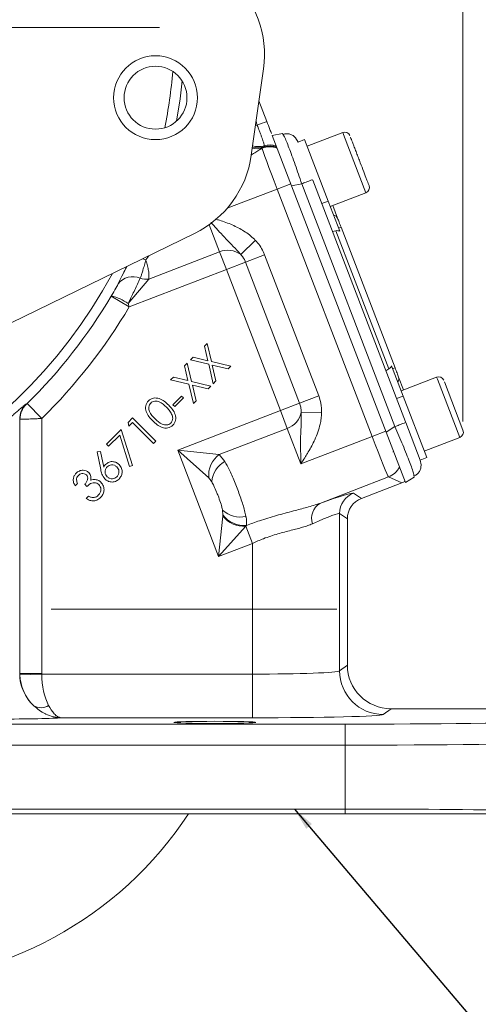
# Model space of a CAD drawing. Header units: inches. Extents: x 0.3 to 33.9, y 0.2 to 21.6.
# Tile 4 of 25: x 9.2 to 11.8, y 4.9 to 10.5. Entities that reach past the tile are written whole.
import ezdxf

# ---------------------------------------------------------------- set-up
doc = ezdxf.new("R2010")
doc.units = ezdxf.units.IN
doc.header["$MEASUREMENT"] = 0
doc.layers.add('SLD-0', color=7, linetype='Continuous', lineweight=15)
doc.styles.add('SLDTEXTSTYLE0', font='TXT', dxfattribs={"width": 0.75})
doc.dimstyles.new('SLDDIMSTYLE0', dxfattribs={"dimtxt": 0.25, "dimasz": 0.13, "dimexe": 0, "dimexo": 0.0625, "dimgap": 0.0625, "dimtad": 0, "dimtih": 1, "dimtoh": 1, "dimrnd": 1e-09, "dimzin": 12, "dimdsep": 46, "dimtxsty": 'SLDTEXTSTYLE0', "dimsah": 1, "dimcen": 0.09, "dimadec": 0, "dimazin": 3, "dimtfac": 1, "dimtofl": 0, "dimtmove": 0, "dimatfit": 3, "dimfxl": 1, "dimfrac": 2, "dimtolj": 1, "dimtzin": 12, "dimarcsym": 0})
doc.dimstyles.new('SLDDIMSTYLE1', dxfattribs={"dimtxt": 0.25, "dimasz": 0.13, "dimexe": 0, "dimexo": 0.0625, "dimgap": 0.0625, "dimtad": 0, "dimtih": 1, "dimtoh": 1, "dimrnd": 1e-09, "dimzin": 12, "dimdsep": 46, "dimtxsty": 'SLDTEXTSTYLE0', "dimsah": 1, "dimcen": 0.09, "dimadec": 0, "dimazin": 3, "dimtfac": 1, "dimtmove": 0, "dimatfit": 0, "dimfxl": 1, "dimfrac": 2, "dimtolj": 1, "dimtzin": 12, "dimarcsym": 0})
doc.dimstyles.new('SLDDIMSTYLE2', dxfattribs={"dimtxt": 0, "dimasz": 0.13, "dimexe": 0, "dimexo": 0.0625, "dimgap": 0, "dimtad": 0, "dimtih": 1, "dimtoh": 1, "dimdec": 0, "dimrnd": 1e-09, "dimzin": 0, "dimdsep": 46, "dimtxsty": 'Standard', "dimsah": 1, "dimcen": 0.09, "dimadec": 0, "dimazin": 0, "dimtfac": 0.13, "dimtdec": 0, "dimtofl": 0, "dimtmove": 0, "dimatfit": 3, "dimfxl": 1, "dimfrac": 2, "dimtolj": 1, "dimtzin": 0, "dimarcsym": 0})

# ---------------------------------------------------------------- blocks, each defined once
blk = doc.blocks.new('_D_1')
at = {"layer": 'SLD-0'}
for p, q in [((11.7038, 8.1972), (11.7038, 15.7038)), ((13.0687, 6.4833), (13.0687, 15.7038)), ((11.9072, 15.6156), (11.8564, 15.6156)), ((11.8564, 15.6156), (11.8564, 15.2188)), ((12.8654, 15.6156), (12.9161, 15.6156)), ((12.9161, 15.6156), (12.9161, 15.2188)), ((11.7038, 15.5788), (11.4538, 15.5788)), ((13.0687, 15.5788), (13.3187, 15.5788)), ((11.8564, 15.2188), (11.9072, 15.2188)), ((12.9161, 15.2188), (12.8654, 15.2188))]:
    blk.add_line(p, q, dxfattribs=at)
for points in [[(11.7038, 15.5788), (11.5738, 15.5988), (11.5738, 15.5588)], [(13.0687, 15.5788), (13.1987, 15.5588), (13.1987, 15.5988)]]:
    blk.add_solid(points, dxfattribs=at)
at = {"layer": 'SLD-0', "char_height": 0.25, "attachment_point": 1, "style": 'SLDTEXTSTYLE0'}
for s, insert in [('1.36', (11.9614, 15.9887, -2.3339)), ('34.67', (11.9706, 15.541, -2.3339))]:
    blk.add_mtext(s, dxfattribs=dict(at, insert=insert))
blk = doc.blocks.new('_D_2')
at = {"layer": 'SLD-0'}
for p, q in [((8.347, 9.807), (8.347, 15.7038)), ((11.7038, 8.1972), (11.7038, 15.7038)), ((9.5463, 15.6156), (9.4956, 15.6156)), ((9.4956, 15.6156), (9.4956, 15.2188)), ((10.5045, 15.6156), (10.5553, 15.6156)), ((10.5553, 15.6156), (10.5553, 15.2188)), ((8.347, 15.5788), (9.4067, 15.5788)), ((11.7038, 15.5788), (10.6441, 15.5788)), ((9.4956, 15.2188), (9.5463, 15.2188)), ((10.5553, 15.2188), (10.5045, 15.2188))]:
    blk.add_line(p, q, dxfattribs=at)
for points in [[(8.347, 15.5788), (8.477, 15.5588), (8.477, 15.5988)], [(11.7038, 15.5788), (11.5738, 15.5988), (11.5738, 15.5588)]]:
    blk.add_solid(points, dxfattribs=at)
at = {"layer": 'SLD-0', "char_height": 0.25, "attachment_point": 1, "style": 'SLDTEXTSTYLE0'}
for s, insert in [('3.36', (9.6006, 15.9887, -2.3339)), ('85.26', (9.6098, 15.541, -2.3339))]:
    blk.add_mtext(s, dxfattribs=dict(at, insert=insert))
blk = doc.blocks.new('SW_CENTERMARKSYMBOL_0')
at = {"layer": 'SLD-0', "color": 0}
blk.add_line((1, 0), (2.8701, 0), dxfattribs=at)
blk = doc.blocks.new('SW_CENTERMARKSYMBOL_1')
at = {"layer": 'SLD-0', "color": 0}
for p, q in [((0, 1), (0, 2.635)), ((0, 0), (0, 0.5)), ((-1, 0), (-2.635, 0)), ((0, 0), (-0.5, 0)), ((0, 0), (0, -0.5)), ((0, 0), (0.5, 0)), ((1, 0), (2.635, 0)), ((0, -1), (0, -2.635))]:
    blk.add_line(p, q, dxfattribs=at)

msp = doc.modelspace()

# ---------------------------------------------------------------- linework, layer by layer
at = {"color": 7, "linetype": 'Continuous', "lineweight": 15}
for p, q in [((10.4921, 9.7207), (10.5618, 10.2158)), ((10.5359, 10.0317), (10.5809, 9.9145)), ((10.6115, 9.8348), (10.6702, 9.8462)), ((10.7223, 9.5461), (10.6115, 9.8348)), ((10.6702, 9.8462), (10.6765, 9.8357)), ((10.7461, 9.8197), (10.7601, 9.7964)), ((10.7974, 9.8108), (10.7601, 9.7965)), ((10.7974, 9.8108), (10.9325, 9.4589)), ((11.0153, 9.8516), (10.8118, 9.7735)), ((10.5545, 9.7615), (10.5579, 9.7638)), ((10.5579, 9.7638), (10.564, 9.769)), ((10.6399, 9.5276), (10.7179, 9.5575)), ((11.1836, 8.1112), (10.6399, 9.5276)), ((10.7223, 9.5461), (10.781, 9.5575)), ((10.7223, 9.5461), (11.2633, 8.1368)), ((10.781, 9.5575), (11.3145, 8.1676)), ((10.8439, 9.5781), (11.3751, 8.1944)), ((10.9444, 9.4281), (11.1479, 9.5062)), ((10.9325, 9.4589), (10.8952, 9.4445)), ((10.9325, 9.4589), (10.9987, 9.2865)), ((10.9584, 9.4335), (10.986, 9.3614)), ((10.9923, 9.3032), (11.0063, 9.3086)), ((11.0063, 9.3086), (11.3154, 8.5034)), ((8.1501, 8.2907), (10.167, 9.2736)), ((10.9564, 9.2852), (10.9767, 9.2888)), ((10.9767, 9.2888), (11.2802, 8.4982)), ((10.4316, 9.1525), (10.5154, 9.2343)), ((9.905, 9.0125), (10.3104, 9.1682)), ((10.3494, 9.0667), (10.3104, 9.1682)), ((10.4589, 9.1087), (10.5685, 9.1508)), ((10.5685, 9.1508), (10.8784, 8.3434)), ((10.4589, 9.1087), (10.3494, 9.0667)), ((10.7688, 8.3014), (10.4589, 9.1087)), ((10.3494, 9.0667), (9.7938, 8.8534)), ((10.6593, 8.2593), (10.3494, 9.0667)), ((9.905, 9.0125), (9.7876, 8.8724)), ((9.6906, 8.9145), (9.6912, 8.9156)), ((9.6906, 8.9145), (9.7938, 8.8534)), ((9.7876, 8.8724), (9.7938, 8.8534)), ((10.2236, 8.6288), (10.239, 8.6441)), ((10.2434, 8.5448), (10.2236, 8.6288)), ((10.239, 8.6441), (10.2638, 8.5401)), ((10.1099, 8.5151), (10.1253, 8.5305)), ((10.1297, 8.4311), (10.1099, 8.5151)), ((10.1253, 8.5305), (10.1502, 8.4264)), ((10.1441, 8.5493), (10.1597, 8.5649)), ((10.2481, 8.5244), (10.1441, 8.5493)), ((10.1597, 8.5649), (10.2434, 8.5448)), ((10.2742, 8.4134), (10.2481, 8.5244)), ((10.2638, 8.5401), (10.3746, 8.5138)), ((10.359, 8.4982), (10.2687, 8.5194)), ((10.2687, 8.5194), (10.2898, 8.429)), ((10.3746, 8.5138), (10.359, 8.4982)), ((11.295, 8.5147), (11.3611, 8.3423)), ((11.2626, 8.4873), (11.2802, 8.4982)), ((11.3154, 8.5034), (11.3014, 8.498)), ((10.0305, 8.4356), (10.046, 8.4512)), ((10.1344, 8.4107), (10.0305, 8.4356)), ((10.046, 8.4512), (10.1297, 8.4311)), ((10.1606, 8.2998), (10.1344, 8.4107)), ((10.1502, 8.4264), (10.2609, 8.4001)), ((10.2454, 8.3846), (10.155, 8.4058)), ((10.155, 8.4058), (10.1761, 8.3153)), ((10.2609, 8.4001), (10.2454, 8.3846)), ((10.2898, 8.429), (10.2742, 8.4134)), ((11.3357, 8.4506), (11.3633, 8.3785)), ((11.5528, 8.4513), (11.3493, 8.3731)), ((11.5978, 8.4234), (11.7038, 8.1472)), ((10.0427, 8.2929), (10.0924, 8.3426)), ((10.0924, 8.3426), (10.1034, 8.3316)), ((10.7688, 8.3014), (10.8784, 8.3434)), ((11.3611, 8.3423), (11.3238, 8.328)), ((11.3611, 8.3423), (11.4962, 7.9904)), ((9.2024, 8.2958), (9.2037, 8.2952)), ((9.2085, 8.2996), (9.2925, 8.214)), ((10.0537, 8.2819), (10.0427, 8.2929)), ((10.1034, 8.3316), (10.0537, 8.2819)), ((10.1761, 8.3153), (10.1606, 8.2998)), ((10.7688, 8.3014), (10.6593, 8.2593)), ((10.0711, 8.0335), (10.6593, 8.2593)), ((10.6982, 8.1578), (10.6593, 8.2593)), ((10.7778, 8.2506), (10.8948, 8.2459)), ((9.1662, 8.21), (9.1662, 6.7531)), ((9.1676, 8.2094), (9.1662, 8.21)), ((9.1676, 6.7541), (9.1676, 8.2094)), ((9.2925, 8.214), (9.2925, 6.7541)), ((9.7869, 8.1921), (9.813, 8.2182)), ((9.7919, 8.1711), (9.7869, 8.1921)), ((9.8128, 8.192), (9.7919, 8.1711)), ((9.9328, 8.072), (9.8128, 8.192)), ((9.813, 8.2182), (9.946, 8.0852)), ((11.3763, 8.1913), (11.4589, 7.976)), ((9.6626, 8.0677), (9.7469, 8.1521)), ((9.7389, 8.1189), (9.6751, 8.0552)), ((9.7956, 7.9393), (9.7389, 8.1189)), ((9.7469, 8.1521), (9.8121, 7.9446)), ((10.6982, 8.1578), (10.309, 8.0084)), ((10.7762, 7.9548), (10.6982, 8.1578)), ((11.1836, 8.1112), (11.2616, 8.1411)), ((11.2633, 8.1368), (11.3145, 8.1676)), ((11.3741, 7.8482), (11.2633, 8.1368)), ((9.6751, 8.0552), (9.6626, 8.0677)), ((9.946, 8.0852), (9.9328, 8.072)), ((10.7762, 7.9548), (11.1836, 8.1112)), ((11.4819, 8.0277), (11.6854, 8.1058)), ((9.6105, 8.0224), (9.6286, 8.0261)), ((9.6304, 7.9218), (9.6105, 8.0224)), ((9.6286, 8.0261), (9.6471, 7.9358)), ((10.249, 7.8736), (10.0711, 8.0335)), ((10.3049, 7.4245), (10.0711, 8.0335)), ((10.0711, 8.0335), (10.309, 8.0084)), ((10.309, 8.0084), (10.3409, 7.9678)), ((11.3033, 8.0234), (11.3064, 8.0246)), ((11.4589, 7.976), (11.4962, 7.9904)), ((11.4589, 7.9761), (11.464, 7.9494)), ((9.8121, 7.9446), (9.7956, 7.9393)), ((9.4979, 7.8414), (9.4843, 7.8279)), ((9.5513, 7.8258), (9.5392, 7.838)), ((11.2772, 7.8795), (10.8838, 7.7285)), ((11.1222, 7.7565), (11.3538, 7.8454)), ((11.3538, 7.8454), (11.2772, 7.8795)), ((11.3741, 7.8482), (11.4254, 7.879)), ((11.4233, 7.8897), (11.4254, 7.879)), ((11.0779, 7.7869), (11.1222, 7.7565)), ((9.5465, 7.7569), (9.5595, 7.7699)), ((10.33, 7.6624), (10.3281, 7.6891)), ((10.9978, 7.6702), (10.9978, 6.7699)), ((11.042, 7.6398), (10.9978, 7.6702)), ((10.3049, 7.4245), (10.3293, 7.6555)), ((10.3293, 7.6555), (10.33, 7.6624)), ((11.042, 6.8031), (11.042, 7.6398)), ((10.4602, 7.5972), (10.3049, 7.4245)), ((10.4649, 7.6024), (10.4602, 7.5972)), ((10.4602, 7.5972), (10.4981, 7.4986)), ((10.4981, 7.4986), (10.3049, 7.4245)), ((10.4981, 6.751), (10.4981, 7.4986)), ((10.9978, 6.7699), (11.042, 6.8031)), ((9.1662, 6.7531), (9.1676, 6.7541)), ((9.1676, 6.7541), (9.2925, 6.7541)), ((9.2926, 6.751), (9.1677, 6.7478)), ((9.2926, 6.751), (10.4981, 6.751)), ((10.4981, 6.751), (10.4981, 6.501)), ((11.292, 6.5532), (11.2476, 6.52)), ((11.292, 6.5532), (12.9487, 6.5532)), ((10.4981, 6.501), (9.4041, 6.501)), ((5.6753, 6.4647), (11.0287, 6.4647)), ((11.0287, 6.3447), (11.0287, 6.4647)), ((11.0287, 6.3447), (5.6753, 6.3447)), ((11.0287, 5.9785), (11.0287, 6.3447)), ((5.6753, 5.9785), (11.0287, 5.9785)), ((11.0287, 5.952), (11.0287, 5.9785)), ((11.0287, 5.952), (5.6753, 5.952))]:
    msp.add_line(p, q, dxfattribs=at)
at = {"color": 8, "linetype": 'Continuous', "lineweight": 15}
for p, q in [((10.516, 9.8905), (10.5262, 9.8935)), ((11.0197, 9.8402), (11.0153, 9.8516)), ((11.1479, 9.5062), (11.0197, 9.8402)), ((10.6399, 9.5276), (10.3548, 9.4181)), ((10.3104, 9.1682), (10.2508, 9.3234)), ((9.905, 9.1459), (9.8881, 9.1225)), ((11.5572, 8.4398), (11.5528, 8.4513)), ((11.6854, 8.1058), (11.5572, 8.4398))]:
    msp.add_line(p, q, dxfattribs=at)
at = {"color": 8, "linetype": 'Continuous', "lineweight": 15, "flags": 128}
for points in [[(10.0638, 9.9161), (10.084, 10.0437), (10.0962, 10.1464)], [(9.8693, 9.1285), (9.872, 9.1277), (9.8881, 9.1225)]]:
    msp.add_lwpolyline(points, dxfattribs=at)
at = {"color": 7, "linetype": 'Continuous', "lineweight": 15}
for radius in [0.24, 0.18]:
    msp.add_circle((9.9439, 10.0504), radius, dxfattribs=at)
for centre, radius, start, end in [((9.9788, 10.298), 0.5888, 351.9789, 47.9774), ((1.1178, 34.3859), 26.2373, 291.01358, 291.14151), ((11.0268, 9.8218), 0.032, 21, 111), ((10.5973, 9.6489), 0.1205, 69.4844, 110.8186), ((10.5973, 9.6503), 0.1201, 69.6509, 109.1429), ((10.5984, 9.654), 0.1201, 71.1323, 106.6575), ((10.6011, 9.6601), 0.1201, 73.9766, 106.5561), ((9.909, 9.8029), 0.5888, 295.9805, 351.9789), ((11.1364, 9.5361), 0.032, 291, 21), ((10.9611, 9.35), 0.0274, 24.5917, 84.2084), ((10.3574, 9.0548), 0.1227, 52.7651, 112.5007), ((9.8136, 8.9209), 0.1053, 66.3812, 143.1577), ((9.8913, 9.1277), 0.116, 252.1577, 276.7772), ((7.097, 10.4516), 3.0148, 314.4564, 329.3474), ((9.6258, 8.6407), 0.2826, 55.0682, 76.6024), ((7.097, 10.4516), 3.1348, 314.4564, 329.3474), ((11.3095, 8.4424), 0.0274, 317.7916, 17.4083), ((11.5643, 8.4214), 0.032, 21, 111), ((9.2863, 8.2099), 0.1201, 134.3516, 179.9696), ((9.2877, 8.2093), 0.1201, 134.362, 179.9696), ((10.6573, 8.2735), 0.1227, 289.4993, 349.2349), ((11.674, 8.1357), 0.032, 291, 21), ((10.3946, 7.8895), 0.1465, 125.7516, 186.2484), ((10.4133, 7.8381), 0.1486, 119.1568, 174.4776), ((11.234, 7.9915), 0.1201, 291.0772, 332.4058), ((11.1229, 7.6701), 0.1251, 111.0522, 179.9478), ((10.9396, 7.6431), 0.102, 123.1526, 197.8184), ((10.4284, 7.7987), 0.1486, 227.5224, 282.8432), ((10.4498, 7.7498), 0.153, 218.0725, 273.9275), ((10.449, 7.748), 0.1465, 215.7486, 276.2473), ((11.2479, 6.7701), 0.2501, 180.0536, 269.9311), ((9.4164, 6.7534), 0.2502, 180.0576, 227.1838), ((9.4176, 6.7542), 0.25, 180.0262, 181.4738), ((9.2871, 6.6389), 0.0801, 239.4755, 303.4207), ((8.347, 7.122), 2.135, 213.2306, 326.7694)]:
    msp.add_arc(centre, radius, start, end, dxfattribs=at)
at = {"color": 8, "linetype": 'Continuous', "lineweight": 15}
for centre, radius, start, end in [((7.097, 10.4516), 2.9561, 348.8201, 355.1378), ((7.097, 10.4516), 2.9561, 192.3852, 331.5727), ((10.5233, 9.8691), 0.1107, 256.6666, 288.1824), ((10.5296, 9.8841), 0.1201, 255.0956, 286.6505), ((10.5327, 9.8903), 0.1201, 254.0417, 286.5483)]:
    msp.add_arc(centre, radius, start, end, dxfattribs=at)
msp.add_ellipse((10.5915, 9.6851), major_axis=(-0.8719, 2.6055), ratio=0.001529, start_param=4.791942, end_param=4.799878, dxfattribs=at)
at = {"color": 7, "linetype": 'Continuous', "lineweight": 15}
for centre, major_axis, ratio, start_param, end_param in [((10.6441, 9.5292), (-0.0896, 0.2334), 0.018159, 0.088281, 1.570796), ((10.3981, 9.6204), (1.6238, 3.4426), 0.022792, 4.766336, 4.768116), ((10.9861, 9.2441), (-0.0164, 0.0428), 0.916331, 5.584963, 6.108652), ((11.2572, 8.5378), (-0.0164, 0.0428), 0.916331, 3.316126, 3.839815), ((11.1878, 8.1128), (-0.0896, 0.2334), 0.018159, 1.570796, 3.106686), ((11.3107, 7.9574), (0.1098, -0.0489), 0.998783, 5.498396, 5.665141), ((10.4533, 7.5463), (0.625, 0.2402), 0.032596, 0.022379, 0.79842), ((11.1671, 7.6397), (0.1031, -0.0709), 0.999103, 2.539873, 3.743313), ((10.4981, 7.4297), (0.4999, 0.2403), 0.037993, 0.016646, 0.792686), ((10.4981, 6.7706), (0.5, 0), 0.039279, 4.712389, 6.248279), ((11.2922, 6.8033), (-0.2002, -0.1501), 0.999049, 5.640226, 7.210109), ((9.4132, 6.751), (-0.0815, 0.2369), 0.978221, 1.258768, 2.056681), ((9.4176, 6.7542), (-0.1001, -0.0751), 0.999049, 5.640226, 5.665493), ((9.4132, 6.751), (-0.0041, 0.25), 0.482584, 1.562845, 2.360758), ((9.0413, 6.5035), (0.375, 0), 0.026186, 4.712389, 6.027061), ((10.4981, 6.5207), (0.75, 0), 0.026186, 4.712389, 6.248279), ((11.0287, 6.5139), (1.88, 0), 0.026186, 4.712389, 6.257005), ((11.0287, 6.3939), (2, 0), 0.024615, 4.712389, 6.257005), ((11.0287, 5.9293), (2, 0), 0.024615, 0.479944, 1.570796)]:
    msp.add_ellipse(centre, major_axis=major_axis, ratio=ratio, start_param=start_param, end_param=end_param, dxfattribs=at)
msp.add_ellipse((10.284, 6.4747), major_axis=(0.2344, 0), ratio=0.026186, dxfattribs=at)
for points, knots in [([(10.5669, 9.7752), (10.5669, 9.7755), (10.567, 9.7762), (10.5664, 9.7795), (10.5647, 9.7855), (10.5621, 9.7941), (10.5591, 9.8031), (10.5556, 9.8133), (10.5509, 9.8268), (10.5447, 9.844), (10.5378, 9.8627), (10.5323, 9.8775), (10.5284, 9.8879), (10.5269, 9.8916), (10.5262, 9.8935)], [0, 0, 0, 0, 0.071306, 0.143488, 0.251456, 0.362554, 0.43059, 0.499385, 0.60736, 0.718466, 0.826441, 0.937547, 0.968738, 1, 1, 1, 1]), ([(10.5809, 9.9145), (10.587, 9.8987), (10.5965, 9.8739), (10.6045, 9.8531), (10.6074, 9.8455)], [0, 0, 0, 0, 0.637855, 1, 1, 1, 1]), ([(10.7462, 9.8198), (10.7413, 9.8246), (10.7314, 9.8344), (10.7132, 9.8424), (10.694, 9.8452), (10.6813, 9.8421), (10.675, 9.8406)], [0, 0, 0, 0, 0.2467404, 0.4963026, 0.7478176, 1, 1, 1, 1]), ([(11.1662, 9.5478), (11.1662, 9.5477), (11.1669, 9.5459), (11.1651, 9.5506), (11.162, 9.5587), (11.1562, 9.5737), (11.1467, 9.5985), (11.1316, 9.638), (11.114, 9.6837), (11.0997, 9.7209), (11.089, 9.7489), (11.0792, 9.7743), (11.0683, 9.8029), (11.0634, 9.8155), (11.0603, 9.8237)], [0, 0, 0, 0, 0.003712, 0.076658, 0.151153, 0.225647, 0.298594, 0.434102, 0.56961, 0.642556, 0.717051, 0.791545, 0.864492, 1, 1, 1, 1]), ([(10.5154, 9.2343), (10.5176, 9.2319), (10.5379, 9.2106), (10.5561, 9.1818), (10.5672, 9.1541), (10.5685, 9.1508)], [0, 0, 0, 0, 0.096771, 0.892035, 1, 1, 1, 1]), ([(10.4589, 9.1087), (10.4582, 9.1105), (10.4524, 9.1251), (10.4432, 9.1402), (10.4327, 9.1513), (10.4316, 9.1525)], [0, 0, 0, 0, 0.112705, 0.906271, 1, 1, 1, 1]), ([(9.8881, 9.1225), (9.8853, 9.1121), (9.8797, 9.0911), (9.8726, 9.0652), (9.8661, 9.0435), (9.8608, 9.0284), (9.857, 9.0201), (9.8557, 9.0173)], [0, 0, 0, 0, 0.246153, 0.499658, 0.698626, 0.899324, 1, 1, 1, 1]), ([(9.8881, 9.1225), (9.8884, 9.1215), (9.8921, 9.1097), (9.8983, 9.0877), (9.9043, 9.0593), (9.9072, 9.0337), (9.9057, 9.0196), (9.905, 9.0125)], [0, 0, 0, 0, 0.0235712, 0.2681971, 0.5188882, 0.7564981, 1, 1, 1, 1]), ([(9.6912, 8.9156), (9.6917, 8.9164), (9.6943, 8.9209), (9.7051, 8.9394), (9.7176, 8.9617), (9.7269, 8.9793), (9.729, 8.9833), (9.7293, 8.984)], [0, 0, 0, 0, 0.033201, 0.184022, 0.765509, 0.963391, 1, 1, 1, 1]), ([(9.8557, 9.0173), (9.8507, 9.0062), (9.8377, 8.9774), (9.8131, 8.9251), (9.7945, 8.8868), (9.7876, 8.8724)], [0, 0, 0, 0, 0.281747, 0.729864, 1, 1, 1, 1]), ([(10.8784, 8.3434), (10.8831, 8.3296), (10.8937, 8.298), (10.8944, 8.2646), (10.8948, 8.2459)], [0, 0, 0, 0, 0.438478, 1, 1, 1, 1]), ([(8.9667, 8.099), (8.9705, 8.102), (8.9821, 8.1112), (9.0013, 8.1268), (9.0242, 8.1455), (9.0431, 8.1611), (9.0579, 8.1736), (9.0725, 8.1859), (9.0905, 8.2012), (9.1112, 8.219), (9.1276, 8.2332), (9.1383, 8.2426), (9.1462, 8.2495), (9.1544, 8.2566), (9.164, 8.2649), (9.1728, 8.2726), (9.1803, 8.279), (9.1884, 8.2859), (9.1946, 8.2909), (9.199, 8.2941), (9.2014, 8.2957), (9.2021, 8.2957), (9.2024, 8.2958)], [0, 0, 0, 0, 0.034508, 0.103784, 0.173966, 0.245077, 0.28079, 0.316384, 0.387888, 0.460614, 0.534676, 0.57197, 0.588694, 0.632709, 0.67695, 0.721974, 0.767308, 0.804323, 0.879443, 0.917666, 0.958644, 1, 1, 1, 1]), ([(9.2037, 8.2952), (9.2037, 8.2952), (9.2038, 8.2952), (9.2042, 8.2956), (9.2051, 8.2964), (9.2066, 8.2977), (9.2078, 8.2989), (9.2085, 8.2996)], [0, 0, 0, 0, 0.100164, 0.247152, 0.426835, 0.662426, 1, 1, 1, 1]), ([(9.9284, 8.2005), (9.9208, 8.2084), (9.9056, 8.2243), (9.8884, 8.2529), (9.8853, 8.2813), (9.8924, 8.3024), (9.8996, 8.3108), (9.9032, 8.315)], [0, 0, 0, 0, 0.2510843, 0.5012011, 0.7496052, 0.8747881, 1, 1, 1, 1]), ([(9.9032, 8.315), (9.9074, 8.3187), (9.9158, 8.3259), (9.9371, 8.3332), (9.9656, 8.3303), (9.995, 8.3141), (10.0111, 8.2989), (10.0191, 8.2913)], [0, 0, 0, 0, 0.125197, 0.25039, 0.498891, 0.749035, 1, 1, 1, 1]), ([(9.9163, 8.3028), (9.9136, 8.2994), (9.9081, 8.2926), (9.9037, 8.2754), (9.9101, 8.2443), (9.9288, 8.2254), (9.9412, 8.2128)], [0, 0, 0, 0, 0.125281, 0.250724, 0.49957, 1, 1, 1, 1]), ([(10.0069, 8.2785), (9.994, 8.2905), (9.9746, 8.3084), (9.9438, 8.3152), (9.9266, 8.311), (9.9197, 8.3055), (9.9163, 8.3028)], [0, 0, 0, 0, 0.500267, 0.749282, 0.874749, 1, 1, 1, 1]), ([(10.0191, 8.2913), (10.0267, 8.2832), (10.0419, 8.2671), (10.0583, 8.2378), (10.0609, 8.2093), (10.0537, 8.188), (10.0465, 8.1796), (10.0429, 8.1754)], [0, 0, 0, 0, 0.250977, 0.5011, 0.749604, 0.874805, 1, 1, 1, 1]), ([(10.7778, 8.2506), (10.7776, 8.2601), (10.7771, 8.2775), (10.7714, 8.294), (10.7688, 8.3014)], [0, 0, 0, 0, 0.549886, 1, 1, 1, 1]), ([(10.0362, 8.2394), (10.0315, 8.2473), (10.0233, 8.2615), (10.0119, 8.2733), (10.0069, 8.2785)], [0, 0, 0, 0, 0.55962, 1, 1, 1, 1]), ([(10.0313, 8.1878), (10.0344, 8.192), (10.0408, 8.2002), (10.0439, 8.2192), (10.0391, 8.2317), (10.0362, 8.2394)], [0, 0, 0, 0, 0.280056, 0.56055, 1, 1, 1, 1]), ([(10.7762, 7.9548), (10.7762, 7.955), (10.7757, 7.9712), (10.7749, 8.0028), (10.774, 8.0615), (10.7746, 8.1296), (10.7789, 8.1949), (10.7781, 8.2355), (10.7778, 8.2506)], [0, 0, 0, 0, 0.002077, 0.154904, 0.303194, 0.57336, 0.842251, 1, 1, 1, 1]), ([(10.8948, 8.2459), (10.8941, 8.235), (10.8926, 8.2132), (10.8856, 8.1763), (10.8738, 8.1357), (10.8569, 8.0946), (10.8382, 8.057), (10.822, 8.0283), (10.8083, 8.0057), (10.7944, 7.9832), (10.7835, 7.9663), (10.7763, 7.955), (10.7762, 7.9548)], [0, 0, 0, 0, 0.102596, 0.206097, 0.352522, 0.500576, 0.624363, 0.748527, 0.810893, 0.873272, 0.998069, 1, 1, 1, 1]), ([(9.2925, 8.214), (9.2856, 8.2138), (9.2715, 8.2132), (9.2528, 8.2125), (9.2349, 8.2118), (9.2181, 8.2112), (9.2026, 8.2106), (9.1902, 8.2101), (9.1811, 8.2098), (9.1745, 8.2096), (9.1693, 8.2094), (9.1682, 8.2094), (9.1676, 8.2094)], [0, 0, 0, 0, 0.108342, 0.219825, 0.300295, 0.411929, 0.527014, 0.620844, 0.716695, 0.799313, 0.8833, 1, 1, 1, 1]), ([(10.0429, 8.1754), (10.0387, 8.1718), (10.0303, 8.1646), (10.0092, 8.1574), (9.9808, 8.1607), (9.9522, 8.1778), (9.9363, 8.1929), (9.9284, 8.2005)], [0, 0, 0, 0, 0.125198, 0.250356, 0.49878, 0.748956, 1, 1, 1, 1]), ([(9.9412, 8.2128), (9.9539, 8.2003), (9.9728, 8.1817), (10.0038, 8.1754), (10.021, 8.1796), (10.0279, 8.1851), (10.0313, 8.1878)], [0, 0, 0, 0, 0.500415, 0.74925, 0.874697, 1, 1, 1, 1]), ([(9.6471, 7.9358), (9.6488, 7.939), (9.6519, 7.9448), (9.6563, 7.9497), (9.6582, 7.9518)], [0, 0, 0, 0, 0.560021, 1, 1, 1, 1]), ([(9.6582, 7.9518), (9.6647, 7.9568), (9.6775, 7.9668), (9.7009, 7.9682), (9.7212, 7.9626), (9.7309, 7.9543), (9.7357, 7.9501)], [0, 0, 0, 0, 0.27937, 0.559054, 0.779411, 1, 1, 1, 1]), ([(9.7227, 7.9369), (9.718, 7.9406), (9.7088, 7.9479), (9.6921, 7.9493), (9.6773, 7.9459), (9.6702, 7.9399), (9.6667, 7.937)], [0, 0, 0, 0, 0.279571, 0.559355, 0.779606, 1, 1, 1, 1]), ([(9.7357, 7.9501), (9.7411, 7.9433), (9.752, 7.9298), (9.7541, 7.9049), (9.748, 7.8833), (9.7394, 7.8728), (9.7351, 7.8676)], [0, 0, 0, 0, 0.279631, 0.558972, 0.779504, 1, 1, 1, 1]), ([(10.3409, 7.9678), (10.3491, 7.9533), (10.3674, 7.9205), (10.3909, 7.8654), (10.4157, 7.8028), (10.439, 7.7385), (10.4551, 7.6852), (10.4603, 7.6595), (10.4614, 7.6539)], [0, 0, 0, 0, 0.171275, 0.384256, 0.500237, 0.720192, 0.938779, 1, 1, 1, 1]), ([(11.4254, 7.8851), (11.4311, 7.8883), (11.4425, 7.8948), (11.4548, 7.9102), (11.463, 7.9286), (11.4637, 7.9425), (11.4641, 7.9494)], [0, 0, 0, 0, 0.252652, 0.503903, 0.753133, 1, 1, 1, 1]), ([(9.4843, 7.8279), (9.4808, 7.8344), (9.4736, 7.8476), (9.4722, 7.8688), (9.4777, 7.8876), (9.4853, 7.8965), (9.4891, 7.901)], [0, 0, 0, 0, 0.28035, 0.559759, 0.779807, 1, 1, 1, 1]), ([(9.4891, 7.901), (9.495, 7.9058), (9.5069, 7.9152), (9.5281, 7.9194), (9.5476, 7.9159), (9.5571, 7.9086), (9.5618, 7.9049)], [0, 0, 0, 0, 0.27999, 0.559792, 0.780057, 1, 1, 1, 1]), ([(9.5478, 7.8911), (9.5439, 7.894), (9.5361, 7.8997), (9.5223, 7.8996), (9.5105, 7.8956), (9.5049, 7.8906), (9.5021, 7.8881)], [0, 0, 0, 0, 0.278715, 0.558557, 0.779117, 1, 1, 1, 1]), ([(9.5392, 7.838), (9.5428, 7.8422), (9.5502, 7.8507), (9.5559, 7.8654), (9.5558, 7.8804), (9.5505, 7.8876), (9.5478, 7.8911)], [0, 0, 0, 0, 0.280954, 0.561444, 0.780861, 1, 1, 1, 1]), ([(9.5618, 7.9049), (9.5647, 7.9015), (9.5705, 7.8947), (9.5751, 7.8789), (9.5731, 7.8675), (9.5719, 7.8606)], [0, 0, 0, 0, 0.2803484, 0.5604513, 1, 1, 1, 1]), ([(9.6541, 7.868), (9.6476, 7.8771), (9.6359, 7.8935), (9.6321, 7.9131), (9.6304, 7.9218)], [0, 0, 0, 0, 0.558198, 1, 1, 1, 1]), ([(9.6667, 7.937), (9.6631, 7.9324), (9.6558, 7.9231), (9.6543, 7.9064), (9.6579, 7.8916), (9.6638, 7.8846), (9.6668, 7.881)], [0, 0, 0, 0, 0.279575, 0.559383, 0.779633, 1, 1, 1, 1]), ([(9.7227, 7.881), (9.7263, 7.8857), (9.7336, 7.8949), (9.735, 7.9116), (9.7315, 7.9264), (9.7256, 7.9334), (9.7227, 7.9369)], [0, 0, 0, 0, 0.279558, 0.559314, 0.779572, 1, 1, 1, 1]), ([(9.5021, 7.8881), (9.4991, 7.8844), (9.493, 7.8771), (9.4906, 7.8597), (9.4951, 7.8484), (9.4979, 7.8414)], [0, 0, 0, 0, 0.280102, 0.559646, 1, 1, 1, 1]), ([(9.6193, 7.8357), (9.6156, 7.8387), (9.608, 7.8447), (9.5935, 7.8476), (9.5724, 7.8444), (9.56, 7.8335), (9.5513, 7.8258)], [0, 0, 0, 0, 0.186649, 0.373504, 0.560266, 1, 1, 1, 1]), ([(9.5719, 7.8606), (9.5768, 7.8623), (9.5856, 7.8655), (9.5949, 7.8651), (9.599, 7.8649)], [0, 0, 0, 0, 0.559801, 1, 1, 1, 1]), ([(9.599, 7.8649), (9.6058, 7.8637), (9.6179, 7.8615), (9.6272, 7.8535), (9.6313, 7.8499)], [0, 0, 0, 0, 0.559483, 1, 1, 1, 1]), ([(9.6163, 7.7747), (9.6205, 7.7796), (9.6289, 7.7894), (9.6319, 7.8075), (9.6289, 7.824), (9.6225, 7.8318), (9.6193, 7.8357)], [0, 0, 0, 0, 0.280306, 0.559661, 0.779905, 1, 1, 1, 1]), ([(9.6313, 7.8499), (9.6369, 7.8425), (9.648, 7.8277), (9.6503, 7.8011), (9.6432, 7.7782), (9.6338, 7.7671), (9.6291, 7.7616)], [0, 0, 0, 0, 0.279433, 0.558897, 0.77933, 1, 1, 1, 1]), ([(9.7351, 7.8676), (9.7284, 7.8623), (9.715, 7.8519), (9.6907, 7.8493), (9.6695, 7.8553), (9.6592, 7.8637), (9.6541, 7.868)], [0, 0, 0, 0, 0.2796958, 0.5590576, 0.7795415, 1, 1, 1, 1]), ([(9.6668, 7.881), (9.6714, 7.8774), (9.6806, 7.8701), (9.6973, 7.8687), (9.7121, 7.8722), (9.7191, 7.8781), (9.7227, 7.881)], [0, 0, 0, 0, 0.2795579, 0.5593143, 0.7795718, 1, 1, 1, 1]), ([(10.2654, 7.8524), (10.2651, 7.8529), (10.2602, 7.8611), (10.2544, 7.8675), (10.249, 7.8736)], [0, 0, 0, 0, 0.06696, 1, 1, 1, 1]), ([(10.3281, 7.6891), (10.3275, 7.6921), (10.3245, 7.7065), (10.3158, 7.7346), (10.3042, 7.7667), (10.2915, 7.7986), (10.2799, 7.8261), (10.2697, 7.8446), (10.2654, 7.8524)], [0, 0, 0, 0, 0.054647, 0.26791, 0.499936, 0.623154, 0.841136, 1, 1, 1, 1]), ([(9.6291, 7.7616), (9.6225, 7.7561), (9.6094, 7.7451), (9.585, 7.7412), (9.5635, 7.7464), (9.5522, 7.7534), (9.5465, 7.7569)], [0, 0, 0, 0, 0.279837, 0.55894, 0.779229, 1, 1, 1, 1]), ([(9.5595, 7.7699), (9.5645, 7.7672), (9.5734, 7.7622), (9.5836, 7.7614), (9.5881, 7.7611)], [0, 0, 0, 0, 0.560712, 1, 1, 1, 1]), ([(9.5881, 7.7611), (9.594, 7.7622), (9.6047, 7.7643), (9.6128, 7.7715), (9.6163, 7.7747)], [0, 0, 0, 0, 0.558676, 1, 1, 1, 1]), ([(10.4649, 7.6024), (10.4772, 7.6069), (10.5017, 7.6161), (10.5426, 7.6301), (10.5875, 7.6444), (10.6365, 7.6587), (10.6854, 7.6721), (10.731, 7.684), (10.7728, 7.695), (10.811, 7.7054), (10.8483, 7.7163), (10.872, 7.7244), (10.8838, 7.7285)], [0, 0, 0, 0, 0.085725, 0.1716113, 0.2837414, 0.396269, 0.5100372, 0.6242488, 0.7174074, 0.8108474, 0.9052312, 1, 1, 1, 1]), ([(10.4614, 7.6539), (10.4617, 7.6527), (10.4653, 7.6331), (10.4651, 7.6172), (10.4649, 7.6024)], [0, 0, 0, 0, 0.061953, 1, 1, 1, 1]), ([(10.8425, 7.6119), (10.8335, 7.6082), (10.8156, 7.6009), (10.7858, 7.5915), (10.7542, 7.5828), (10.7198, 7.5739), (10.6829, 7.5645), (10.6435, 7.5538), (10.6031, 7.5413), (10.5649, 7.5277), (10.5298, 7.5134), (10.5087, 7.5036), (10.4981, 7.4986)], [0, 0, 0, 0, 0.095516, 0.191631, 0.289412, 0.387736, 0.494769, 0.602543, 0.712756, 0.823908, 0.911723, 1, 1, 1, 1]), ([(9.2464, 6.5698), (9.2674, 6.5529), (9.2899, 6.5347), (9.328, 6.5166), (9.3507, 6.5084), (9.3755, 6.5035), (9.3883, 6.5019), (9.3953, 6.5014), (9.3992, 6.5012), (9.4013, 6.5011), (9.4025, 6.5011), (9.4032, 6.5011), (9.4034, 6.5011), (9.4037, 6.5011), (9.4039, 6.501), (9.4041, 6.501)], [0, 0, 0, 0, 0.426251, 0.457293, 0.712383, 0.842296, 0.912355, 0.951016, 0.972553, 0.984602, 0.991356, 0.995145, 0.996106, 0.996742, 1, 1, 1, 1]), ([(9.3312, 6.572), (9.341, 6.5552), (9.3518, 6.5367), (9.3692, 6.5181), (9.3796, 6.5095), (9.3906, 6.5041), (9.3965, 6.5022), (9.3999, 6.5015), (9.4017, 6.5013), (9.4027, 6.5012), (9.4033, 6.5011), (9.4036, 6.5011), (9.4038, 6.5011), (9.4039, 6.5011), (9.404, 6.5011), (9.4041, 6.501)], [0, 0, 0, 0, 0.416891, 0.461413, 0.703997, 0.834066, 0.906642, 0.947465, 0.970451, 0.983387, 0.990662, 0.994753, 0.996173, 0.996798, 1, 1, 1, 1]), ([(12.8028, 5.952), (12.7633, 5.952), (12.6871, 5.952), (12.545, 5.952), (12.3893, 5.952), (12.2163, 5.952), (12.0281, 5.952), (11.8275, 5.952), (11.5939, 5.952), (11.3266, 5.952), (11.128, 5.952), (11.0287, 5.952)], [0, 0, 0, 0, 0.110367, 0.212962, 0.315885, 0.418482, 0.52113, 0.624104, 0.726755, 0.863377, 1, 1, 1, 1])]:
    msp.add_open_spline(points, degree=3, knots=knots, dxfattribs=at)
at = {"color": 8, "linetype": 'Continuous', "lineweight": 15}
for points, knots in [([(10.6765, 9.8357), (10.678, 9.8337), (10.6812, 9.8294), (10.693, 9.8011), (10.7074, 9.7648), (10.7246, 9.7189), (10.749, 9.6514), (10.7684, 9.5944), (10.781, 9.5575)], [0, 0, 0, 0, 0.126702, 0.277032, 0.425145, 0.573262, 0.723588, 1, 1, 1, 1]), ([(10.5545, 9.7615), (10.5532, 9.7608), (10.5461, 9.7569), (10.53, 9.747), (10.5107, 9.7343), (10.4967, 9.726), (10.4925, 9.7234)], [0, 0, 0, 0, 0.081144, 0.449853, 0.833509, 1, 1, 1, 1]), ([(10.4316, 9.1525), (10.4305, 9.1539), (10.417, 9.1705), (10.3892, 9.1996), (10.349, 9.2401), (10.3088, 9.2831), (10.2798, 9.316), (10.2639, 9.3345), (10.2615, 9.3373)], [0, 0, 0, 0, 0.022032, 0.259667, 0.49768, 0.726431, 0.958612, 1, 1, 1, 1]), ([(10.2883, 9.3553), (10.2953, 9.3533), (10.3276, 9.3438), (10.3831, 9.3239), (10.4513, 9.2886), (10.4938, 9.256), (10.5135, 9.2362), (10.5154, 9.2343)], [0, 0, 0, 0, 0.08472, 0.388046, 0.678411, 0.967956, 1, 1, 1, 1]), ([(9.7293, 8.984), (9.731, 8.9872), (9.7397, 9.0047), (9.7551, 9.0359), (9.7708, 9.0676), (9.7784, 9.0834), (9.7789, 9.0844)], [0, 0, 0, 0, 0.11596, 0.620849, 0.9742, 1, 1, 1, 1]), ([(11.3145, 8.1676), (11.3299, 8.1318), (11.3536, 8.0765), (11.3806, 8.01), (11.3986, 7.9644), (11.4122, 7.9277), (11.4225, 7.898), (11.423, 7.8924), (11.4233, 7.8897)], [0, 0, 0, 0, 0.272033, 0.419982, 0.56575, 0.711521, 0.859466, 1, 1, 1, 1])]:
    msp.add_open_spline(points, degree=3, knots=knots, dxfattribs=at)
at = {"color": 7, "linetype": 'Continuous', "lineweight": 15}
for points in [[(10.8427, 9.5812), (10.8418, 9.5809), (10.8401, 9.5802), (10.8263, 9.5749), (10.8062, 9.5672), (10.7894, 9.5607), (10.781, 9.5575)], [(11.0063, 9.3086), (11.0025, 9.3185), (10.9949, 9.3382), (10.989, 9.3537), (10.986, 9.3614)], [(11.3357, 8.4506), (11.3327, 8.4583), (11.3268, 8.4737), (11.3192, 8.4935), (11.3154, 8.5034)], [(11.3145, 8.1676), (11.3229, 8.1709), (11.3398, 8.1773), (11.3598, 8.185), (11.3736, 8.1903), (11.3754, 8.191), (11.3763, 8.1913)]]:
    msp.add_open_spline(points, degree=3, dxfattribs=at)

# ---------------------------------------------------------------- block references
at = {"layer": 'SLD-0'}
for name, p in [('SW_CENTERMARKSYMBOL_0', (7.097, 10.4516)), ('SW_CENTERMARKSYMBOL_1', (8.347, 7.122))]:
    msp.add_blockref(name, p, dxfattribs=at)

# ---------------------------------------------------------------- dimensions: what is measured, and where the dimension line sits
for p1, dimstyle, picture, middle in [((8.347, 9.757), 'SLDDIMSTYLE0', '_D_2', (10.0254, 15.5788)), ((13.0687, 6.4333), 'SLDDIMSTYLE1', '_D_1', (12.3863, 15.5788))]:
    dim = msp.add_linear_dim(base=(11.7038, 15.5788), p1=p1, p2=(11.7038, 8.1472), dimstyle=dimstyle, dxfattribs=at)
    dim.commit()
    dim.dimension.update_dxf_attribs({"geometry": picture, "text_midpoint": middle, "dimtype": 160})

# ---------------------------------------------------------------- leaders
msp.add_leader([(10.7388, 5.9785), (12.1147, 4.3599), (12.3647, 4.3599)], dimstyle='SLDDIMSTYLE2', dxfattribs=at)

doc.saveas('drawing.dxf')
